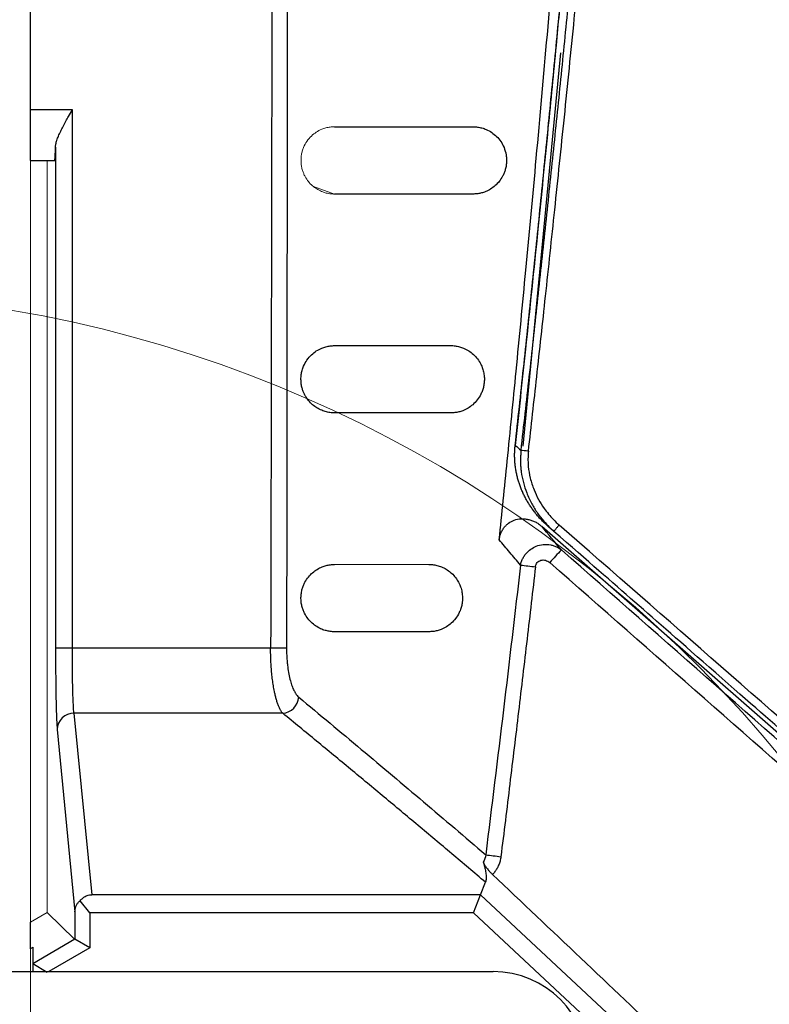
# Paper-space layout 'Sheet2' of a CAD drawing. Header units: millimetres. Extents: x 0 to 1118, y 0 to 864.
# Tile 44 of 85: x 644 to 666, y 326 to 355. Entities that reach past the tile are written whole.
import ezdxf

# ---------------------------------------------------------------- set-up
doc = ezdxf.new("R2010")
doc.units = ezdxf.units.MM
doc.styles.add('SLDTEXTSTYLE0', font='TXT', dxfattribs={"width": 0.605})
doc.dimstyles.new('SLDDIMSTYLE1', dxfattribs={"dimtxt": 5.650301, "dimasz": 4.572, "dimexe": 0, "dimexo": 0.0625, "dimgap": 1.412575, "dimtad": 0, "dimtih": 1, "dimtoh": 1, "dimdec": 1, "dimlfac": 2, "dimrnd": 1e-09, "dimzin": 12, "dimdsep": 46, "dimtxsty": 'SLDTEXTSTYLE0', "dimsah": 1, "dimcen": 0.09, "dimadec": 0, "dimazin": 3, "dimtfac": 1, "dimtdec": 1, "dimtofl": 0, "dimtmove": 0, "dimatfit": 3, "dimfxl": 1, "dimfrac": 2, "dimtolj": 1, "dimtzin": 12, "dimarcsym": 0})

# ---------------------------------------------------------------- blocks, each defined once
blk = doc.blocks.new('_D_11')
at = {"color": 7, "linetype": 'Continuous', "lineweight": 0}
for p, q in [((644.189, 350.559), (644.189, 267.562)), ((882.269, 350.559), (882.269, 267.562)), ((751.91, 269.62), (750.617, 269.62)), ((750.617, 269.62), (750.617, 260.943)), ((774.547, 269.62), (775.84, 269.62)), ((775.84, 269.62), (775.84, 260.943)), ((644.189, 269.162), (748.425, 269.162)), ((882.269, 269.162), (778.033, 269.162)), ((750.617, 260.943), (751.91, 260.943)), ((775.84, 260.943), (774.547, 260.943))]:
    blk.add_line(p, q, dxfattribs=at)
for points in [[(644.189, 269.162), (648.761, 268.4), (648.761, 269.924)], [(882.269, 269.162), (877.697, 269.924), (877.697, 268.4)]]:
    blk.add_solid(points, dxfattribs=at)
at = {"color": 7, "linetype": 'Continuous', "lineweight": 0, "char_height": 5.8208, "attachment_point": 1, "style": 'SLDTEXTSTYLE0'}
for s, insert in [('476.2', (753.527, 278.417)), ('18.75', (753.527, 268.446))]:
    blk.add_mtext(s, dxfattribs=dict(at, insert=insert))
blk = doc.blocks.new('_D_12')
at = {"color": 7, "linetype": 'Continuous', "lineweight": 0}
for p, q in [((711.628, 581.08), (604.625, 581.08)), ((606.225, 581.08), (606.225, 457.172)), ((594.907, 448.118), (593.614, 448.118)), ((593.614, 448.118), (593.614, 439.44)), ((617.544, 448.118), (618.837, 448.118)), ((618.837, 448.118), (618.837, 439.44)), ((593.614, 439.44), (594.907, 439.44)), ((618.837, 439.44), (617.544, 439.44)), ((606.225, 314.24), (606.225, 438.147)), ((711.628, 314.24), (604.625, 314.24))]:
    blk.add_line(p, q, dxfattribs=at)
for points in [[(606.225, 581.08), (605.463, 576.508), (606.987, 576.508)], [(606.225, 314.24), (606.987, 318.812), (605.463, 318.812)]]:
    blk.add_solid(points, dxfattribs=at)
at = {"color": 7, "linetype": 'Continuous', "lineweight": 0, "char_height": 5.8208, "attachment_point": 1, "style": 'SLDTEXTSTYLE0'}
for s, insert in [('533.7', (596.524, 456.915)), ('21.01', (596.524, 446.944))]:
    blk.add_mtext(s, dxfattribs=dict(at, insert=insert))

psp = doc.layouts.new('Sheet2')

# ---------------------------------------------------------------- linework, layer by layer
at = {"color": 7, "linetype": 'Continuous', "lineweight": 30}
for p, q in [((644.189, 352.16), (644.189, 365.16)), ((658.829, 342.169), (659.951, 353.859)), ((645.438, 352.16), (644.189, 352.16)), ((645.438, 336.169), (645.438, 352.16)), ((644.938, 351.053), (644.938, 336.169)), ((644.189, 350.66), (644.911, 350.66)), ((659.385, 339.791), (669.279, 331.141)), ((659.561, 339.803), (659.746, 339.641)), ((651.329, 336.169), (645.438, 336.169)), ((651.803, 336.168), (651.329, 336.169)), ((645.486, 334.237), (646.013, 328.85)), ((651.69, 334.237), (645.486, 334.237)), ((644.986, 333.754), (645.515, 328.34)), ((657.567, 328.85), (657.713, 329.22)), ((657.567, 328.85), (646.013, 328.85)), ((657.356, 328.315), (657.567, 328.85)), ((662.533, 324.21), (657.567, 328.85)), ((645.955, 328.315), (645.674, 328.672)), ((645.515, 327.523), (644.689, 328.319)), ((645.515, 328.34), (645.516, 327.523)), ((645.955, 328.315), (645.955, 327.269)), ((657.356, 328.315), (645.955, 328.315)), ((662.167, 323.819), (657.356, 328.315)), ((644.189, 327.244), (644.189, 328.03)), ((645.515, 327.524), (644.264, 326.8)), ((644.264, 327.287), (644.264, 326.8)), ((645.955, 327.269), (644.74, 326.567)), ((645.955, 327.269), (645.515, 327.524)), ((644.689, 326.538), (644.264, 326.8)), ((644.264, 326.8), (644.264, 326.567)), ((630.439, 326.567), (657.939, 326.567))]:
    psp.add_line(p, q, dxfattribs=at)
at = {"color": 144, "linetype": 'Continuous', "lineweight": 0}
for p, q in [((644.189, 328.03), (644.189, 350.66)), ((644.689, 350.66), (644.689, 328.319)), ((652.601, 349.883), (653.231, 349.66)), ((653.949, 338.66), (653.949, 338.66)), ((644.689, 328.319), (644.189, 328.03)), ((644.189, 327.244), (644.264, 327.287))]:
    psp.add_line(p, q, dxfattribs=at)
at = {"color": 7, "linetype": 'Continuous', "lineweight": 0}
psp.add_arc((637.282, 308.957), 37.784, 3.1887, 357.2558, dxfattribs=at)
at = {"color": 7, "linetype": 'Continuous', "lineweight": 30}
for centre, radius, start, end in [((663.964, 335.054), 5.677, 134.7184, 139.8701), ((665.619, 394.956), 56.732, 263.05, 263.5008), ((651.638, 334.764), 0.53, 275.6867, 354.7352), ((645.482, 333.742), 0.496, 89.4871, 178.5466), ((664.127, 378.689), 49.073, 262.4991, 263.0291), ((657.939, 323.74), 2.827, 0, 90)]:
    psp.add_arc(centre, radius, start, end, dxfattribs=at)
for points, knots in [([(658.596, 553.125), (658.675, 552.393), (658.862, 550.668), (659.128, 548.105), (659.383, 545.595), (659.587, 543.536), (659.758, 541.784), (660.107, 538.124), (660.813, 530.336), (662.053, 514.726), (663.27, 494.226), (664.09, 470.918), (664.352, 449.628), (664.173, 429.469), (663.636, 410.45), (662.633, 389.417), (661.539, 373.82), (660.68, 363.654), (660.447, 360.979), (660.217, 358.421), (660.005, 356.138), (659.792, 353.888), (659.554, 351.436), (659.253, 348.428), (658.93, 345.285), (658.698, 343.147), (658.595, 342.195)], [0, 0, 0, 0, 0.010441, 0.024633, 0.036574, 0.046266, 0.054002, 0.061559, 0.098462, 0.165009, 0.283842, 0.389944, 0.496046, 0.586073, 0.676099, 0.766125, 0.884958, 0.89803, 0.910947, 0.923078, 0.934483, 0.943497, 0.955156, 0.96946, 0.986408, 1, 1, 1, 1]), ([(658.597, 342.194), (658.679, 342.956), (658.844, 344.478), (659.084, 346.763), (659.319, 349.048), (659.548, 351.334), (659.772, 353.62), (659.991, 355.907), (660.204, 358.194), (660.412, 360.482), (660.615, 362.77), (660.812, 365.059), (661.003, 367.348), (661.19, 369.638), (661.371, 371.928), (661.546, 374.218), (661.716, 376.509), (661.881, 378.801), (662.04, 381.092), (662.194, 383.384), (662.342, 385.677), (662.486, 387.97), (662.623, 390.263), (662.756, 392.556), (662.991, 396.811), (663.469, 406.371), (663.966, 420.01), (664.258, 434.889), (664.321, 445.163), (664.305, 452.063), (664.276, 456.466), (664.226, 460.869), (664.156, 465.271), (664.067, 469.673), (663.958, 474.075), (663.828, 478.476), (663.679, 482.876), (663.511, 487.276), (663.322, 491.675), (663.113, 496.073), (662.885, 500.47), (662.637, 504.866), (662.369, 509.261), (662.081, 513.654), (661.774, 518.047), (661.447, 522.438), (661.1, 526.827), (660.733, 531.215), (660.346, 535.601), (659.939, 539.985), (659.512, 544.367), (659.067, 548.747), (658.753, 551.666), (658.597, 553.125)], [0, 0, 0, 0, 0.0108691, 0.0217383, 0.0326076, 0.043477, 0.0543465, 0.065216, 0.0760856, 0.0869553, 0.0978251, 0.1086949, 0.1195647, 0.1304345, 0.1413044, 0.1521743, 0.1630441, 0.173914, 0.1847839, 0.1956537, 0.2065235, 0.2173932, 0.2282629, 0.2391325, 0.2500021, 0.2887494, 0.3750016, 0.4437238, 0.5000009, 0.5208344, 0.5416678, 0.5625012, 0.5833345, 0.6041678, 0.6250011, 0.6458344, 0.6666676, 0.6875008, 0.7083341, 0.7291674, 0.7500007, 0.7708342, 0.7916677, 0.8125013, 0.8333351, 0.8541688, 0.8750025, 0.895836, 0.9166694, 0.9375026, 0.9583354, 0.9791679, 1, 1, 1, 1]), ([(658.771, 342.048), (658.853, 342.777), (659.017, 344.238), (659.258, 346.433), (659.495, 348.639), (659.727, 350.854), (659.956, 353.079), (660.18, 355.314), (660.399, 357.558), (660.615, 359.812), (660.825, 362.075), (661.032, 364.349), (661.233, 366.631), (661.43, 368.924), (661.622, 371.226), (661.809, 373.538), (661.991, 375.859), (662.168, 378.19), (662.34, 380.53), (662.506, 382.88), (662.668, 385.24), (662.824, 387.609), (662.975, 389.987), (663.12, 392.376), (663.474, 398.467), (663.958, 408.2), (664.429, 421.515), (664.705, 434.649), (664.796, 447.66), (664.705, 460.671), (664.429, 473.804), (663.958, 487.119), (663.438, 497.583), (662.99, 505.125), (662.697, 509.677), (662.385, 514.194), (662.054, 518.676), (661.703, 523.123), (661.335, 527.535), (660.949, 531.911), (660.547, 536.252), (660.127, 540.557), (659.692, 544.827), (659.242, 549.061), (658.928, 551.871), (658.771, 553.271)], [0, 0, 0, 0, 0.010393, 0.020829, 0.031308, 0.041831, 0.052398, 0.063007, 0.07366, 0.084357, 0.095097, 0.10588, 0.116706, 0.127576, 0.13849, 0.149446, 0.160446, 0.17149, 0.182576, 0.193706, 0.204879, 0.216096, 0.227356, 0.238659, 0.250005, 0.313829, 0.376771, 0.438829, 0.5, 0.561171, 0.623229, 0.686171, 0.749995, 0.771704, 0.793254, 0.814645, 0.835877, 0.856949, 0.877863, 0.898617, 0.919213, 0.939648, 0.959925, 0.980042, 1, 1, 1, 1]), ([(658.99, 342.023), (659.073, 342.76), (659.244, 344.294), (659.505, 346.684), (659.779, 349.253), (660.065, 352), (660.36, 354.926), (660.664, 358.031), (660.974, 361.315), (661.289, 364.779), (661.934, 372.176), (662.706, 382.186), (663.667, 397.477), (664.247, 410.06), (664.673, 423.439), (664.906, 434.58), (664.995, 447.652), (664.906, 460.732), (664.673, 471.877), (664.247, 485.264), (663.666, 497.847), (662.706, 513.134), (661.889, 523.729), (661.141, 532.221), (660.673, 537.214), (660.221, 541.805), (659.788, 545.992), (659.383, 549.779), (659.116, 552.168), (658.99, 553.296)], [0, 0, 0, 0, 0.0105111, 0.0218672, 0.0340683, 0.0471143, 0.0610052, 0.0757411, 0.091322, 0.1077478, 0.1250185, 0.196531, 0.249995, 0.3421207, 0.3749991, 0.4396651, 0.5000005, 0.5602246, 0.6250018, 0.6579563, 0.7500057, 0.8034713, 0.8749819, 0.9005713, 0.9242595, 0.9460464, 0.9659322, 0.9839167, 1, 1, 1, 1]), ([(658.124, 339.39), (658.203, 340.17), (658.373, 341.838), (658.636, 344.507), (658.925, 347.506), (659.235, 350.836), (659.563, 354.498), (659.907, 358.491), (660.263, 362.816), (660.625, 367.474), (660.991, 372.464), (661.355, 377.788), (661.877, 386.046), (662.442, 396.515), (662.942, 408.466), (663.26, 418.562), (663.481, 428.228), (663.62, 438.166), (663.662, 449.077), (663.59, 460.234), (663.46, 467.847), (663.368, 471.933), (663.354, 472.505), (663.334, 473.366), (663.306, 474.517), (663.269, 475.956), (663.221, 477.684), (663.163, 479.701), (663.091, 482.007), (663.005, 484.601), (662.901, 487.484), (662.778, 490.656), (662.633, 494.115), (662.463, 497.863), (662.265, 501.898), (662.036, 506.221), (661.774, 510.831), (661.576, 514), (661.473, 515.632)], [0, 0, 0, 0, 0.013318, 0.028513, 0.045587, 0.064539, 0.08537, 0.108081, 0.132672, 0.159144, 0.187497, 0.217732, 0.249849, 0.328166, 0.395949, 0.45319, 0.499883, 0.560311, 0.622138, 0.68536, 0.749976, 0.751582, 0.754826, 0.759708, 0.766229, 0.774387, 0.784184, 0.795618, 0.80869, 0.8234, 0.839747, 0.857732, 0.877353, 0.898611, 0.921505, 0.946035, 0.9722, 1, 1, 1, 1]), ([(651.823, 357.589), (651.82, 353.959), (651.816, 346.819), (651.807, 339.679), (651.803, 336.168)], [0, 0, 0, 0, 0.508351, 1, 1, 1, 1]), ([(644.189, 350.66), (644.189, 350.66), (644.189, 350.661), (644.189, 350.667), (644.189, 350.678), (644.189, 350.693), (644.189, 350.713), (644.189, 350.736), (644.189, 350.79), (644.189, 350.897), (644.189, 351.092), (644.189, 351.33), (644.189, 351.555), (644.189, 351.741), (644.189, 351.878), (644.189, 352.018), (644.189, 352.112), (644.189, 352.16)], [0, 0, 0, 0, 0.034551, 0.068855, 0.103013, 0.137124, 0.171291, 0.205614, 0.240191, 0.370053, 0.500029, 0.62989, 0.759866, 0.820149, 0.879905, 0.939676, 1, 1, 1, 1]), ([(644.938, 351.053), (644.939, 351.068), (644.94, 351.098), (644.949, 351.147), (644.961, 351.199), (644.978, 351.256), (644.999, 351.317), (645.025, 351.383), (645.056, 351.453), (645.1, 351.547), (645.163, 351.671), (645.242, 351.818), (645.336, 351.982), (645.4, 352.094), (645.438, 352.16)], [0, 0, 0, 0, 0.0476563, 0.0975666, 0.1499168, 0.2048682, 0.2625602, 0.3231132, 0.3866315, 0.4532053, 0.5751196, 0.7143673, 0.8330313, 1, 1, 1, 1]), ([(653.23, 351.66), (653.453, 351.66), (653.9, 351.66), (654.576, 351.66), (655.257, 351.66), (655.945, 351.66), (656.639, 351.66), (657.106, 351.66), (657.339, 351.66)], [0, 0, 0, 0, 0.165434, 0.331362, 0.497782, 0.664696, 0.832102, 1, 1, 1, 1]), ([(657.339, 351.66), (657.362, 351.659), (657.408, 351.658), (657.475, 351.651), (657.542, 351.64), (657.607, 351.624), (657.672, 351.604), (657.77, 351.565), (657.896, 351.497), (658.043, 351.379), (658.167, 351.233), (658.266, 351.054), (658.324, 350.87), (658.34, 350.697), (658.338, 350.569), (658.319, 350.444), (658.287, 350.334), (658.246, 350.234), (658.184, 350.117), (658.091, 349.991), (657.967, 349.875), (657.828, 349.782), (657.694, 349.721), (657.569, 349.684), (657.455, 349.663), (657.378, 349.661), (657.34, 349.66)], [0, 0, 0, 0, 0.029388, 0.058516, 0.087407, 0.116084, 0.144571, 0.172892, 0.247082, 0.315425, 0.379957, 0.4352, 0.486477, 0.510654, 0.533644, 0.554791, 0.577767, 0.599867, 0.624314, 0.671902, 0.72775, 0.787128, 0.852101, 0.900155, 0.949412, 1, 1, 1, 1]), ([(644.911, 350.66), (644.912, 350.66), (644.914, 350.661), (644.916, 350.669), (644.918, 350.682), (644.92, 350.698), (644.922, 350.718), (644.924, 350.741), (644.926, 350.767), (644.927, 350.795), (644.929, 350.825), (644.931, 350.856), (644.932, 350.889), (644.933, 350.921), (644.935, 350.954), (644.936, 350.988), (644.937, 351.02), (644.937, 351.043), (644.938, 351.053)], [0, 0, 0, 0, 0.081301, 0.160096, 0.236384, 0.310165, 0.381439, 0.450207, 0.516468, 0.580222, 0.641469, 0.700209, 0.756442, 0.810168, 0.861386, 0.910098, 0.956303, 1, 1, 1, 1]), ([(657.34, 349.66), (657.105, 349.66), (656.638, 349.66), (655.944, 349.66), (655.255, 349.66), (654.574, 349.66), (653.898, 349.66), (653.453, 349.66), (653.23, 349.66)], [0, 0, 0, 0, 0.167943, 0.335376, 0.502299, 0.66871, 0.834611, 1, 1, 1, 1]), ([(653.23, 343.16), (653.207, 343.16), (653.159, 343.161), (653.089, 343.169), (653.019, 343.181), (652.951, 343.199), (652.857, 343.23), (652.742, 343.282), (652.608, 343.372), (652.488, 343.483), (652.398, 343.6), (652.337, 343.708), (652.297, 343.797), (652.263, 343.895), (652.238, 344.014), (652.23, 344.131), (652.232, 344.227), (652.241, 344.321), (652.266, 344.434), (652.321, 344.588), (652.415, 344.751), (652.544, 344.894), (652.691, 345.009), (652.835, 345.082), (652.973, 345.129), (653.101, 345.155), (653.187, 345.158), (653.23, 345.16)], [0, 0, 0, 0, 0.031798, 0.063266, 0.094427, 0.125304, 0.15592, 0.221892, 0.28312, 0.34219, 0.393176, 0.41775, 0.440545, 0.462447, 0.484072, 0.507013, 0.518963, 0.530571, 0.553577, 0.581128, 0.633623, 0.697705, 0.762467, 0.833774, 0.887955, 0.943318, 1, 1, 1, 1]), ([(653.23, 345.16), (653.417, 345.16), (653.791, 345.16), (654.358, 345.16), (654.93, 345.16), (655.508, 345.16), (656.091, 345.16), (656.483, 345.16), (656.68, 345.16)], [0, 0, 0, 0, 0.165529, 0.331514, 0.497953, 0.664847, 0.832196, 1, 1, 1, 1]), ([(656.68, 345.16), (656.702, 345.159), (656.746, 345.158), (656.811, 345.152), (656.875, 345.141), (656.938, 345.127), (657.001, 345.108), (657.094, 345.072), (657.215, 345.011), (657.354, 344.905), (657.475, 344.776), (657.566, 344.633), (657.628, 344.488), (657.665, 344.35), (657.682, 344.21), (657.679, 344.072), (657.659, 343.943), (657.624, 343.821), (657.562, 343.678), (657.464, 343.528), (657.334, 343.397), (657.189, 343.293), (657.051, 343.227), (656.92, 343.186), (656.801, 343.164), (656.721, 343.161), (656.68, 343.16)], [0, 0, 0, 0, 0.0286442, 0.0570588, 0.0852614, 0.1132703, 0.1411038, 0.168781, 0.2396812, 0.3054335, 0.3665913, 0.4194656, 0.4551451, 0.4854247, 0.5118968, 0.5332793, 0.5549037, 0.5776892, 0.6033054, 0.6531146, 0.713635, 0.7748161, 0.8425285, 0.8935086, 0.9459543, 1, 1, 1, 1]), ([(656.68, 343.16), (656.483, 343.16), (656.09, 343.16), (655.506, 343.16), (654.928, 343.16), (654.356, 343.16), (653.79, 343.16), (653.417, 343.16), (653.23, 343.16)], [0, 0, 0, 0, 0.167845, 0.335219, 0.502121, 0.668552, 0.834511, 1, 1, 1, 1]), ([(658.598, 342.194), (658.592, 342.195), (658.579, 342.196), (658.577, 342.197), (658.59, 342.195), (658.597, 342.194)], [0, 0, 0, 0, 0.266708, 0.616717, 1, 1, 1, 1]), ([(659.561, 339.803), (659.53, 339.83), (659.47, 339.884), (659.384, 339.97), (659.301, 340.059), (659.222, 340.151), (659.147, 340.247), (659.076, 340.345), (659.009, 340.447), (658.946, 340.551), (658.888, 340.658), (658.834, 340.767), (658.785, 340.878), (658.741, 340.992), (658.702, 341.107), (658.668, 341.224), (658.639, 341.343), (658.616, 341.463), (658.598, 341.584), (658.586, 341.706), (658.58, 341.828), (658.579, 341.95), (658.584, 342.073), (658.592, 342.154), (658.597, 342.194)], [0, 0, 0, 0, 0.045303, 0.090621, 0.135946, 0.181275, 0.226604, 0.271938, 0.317282, 0.362641, 0.408017, 0.453406, 0.498811, 0.544233, 0.589676, 0.635143, 0.68064, 0.726177, 0.771768, 0.817408, 0.863071, 0.908735, 0.954382, 1, 1, 1, 1]), ([(658.771, 342.048), (658.767, 342.012), (658.76, 341.937), (658.754, 341.818), (658.753, 341.69), (658.76, 341.553), (658.781, 341.352), (658.832, 341.092), (658.935, 340.772), (659.077, 340.468), (659.249, 340.189), (659.427, 339.959), (659.593, 339.78), (659.7, 339.683), (659.746, 339.641)], [0, 0, 0, 0, 0.040513, 0.084437, 0.131764, 0.182475, 0.236531, 0.356621, 0.476471, 0.608813, 0.728467, 0.840467, 0.930974, 1, 1, 1, 1]), ([(658.99, 342.023), (658.947, 342.028), (658.901, 342.033), (658.82, 342.043), (658.788, 342.046), (658.771, 342.048)], [0, 0, 0, 0, 0.5, 0.5, 1, 1, 1, 1]), ([(658.99, 342.023), (658.987, 341.993), (658.981, 341.933), (658.976, 341.842), (658.976, 341.751), (658.978, 341.66), (658.991, 341.483), (659.037, 341.217), (659.143, 340.89), (659.283, 340.589), (659.433, 340.349), (659.587, 340.152), (659.735, 339.986), (659.845, 339.883), (659.901, 339.83)], [0, 0, 0, 0, 0.036943, 0.073778, 0.110569, 0.147377, 0.184264, 0.326546, 0.473724, 0.601967, 0.729663, 0.81615, 0.906112, 1, 1, 1, 1]), ([(658.124, 339.39), (658.127, 339.41), (658.131, 339.449), (658.144, 339.505), (658.16, 339.56), (658.181, 339.612), (658.205, 339.662), (658.234, 339.711), (658.274, 339.767), (658.328, 339.828), (658.425, 339.91), (658.569, 339.986), (658.733, 340.017), (658.87, 340.016), (658.978, 340), (659.086, 339.971), (659.192, 339.925), (659.293, 339.866), (659.354, 339.816), (659.385, 339.791)], [0, 0, 0, 0, 0.035875, 0.0709, 0.105284, 0.139242, 0.173001, 0.206791, 0.240841, 0.298237, 0.355516, 0.470414, 0.590232, 0.65368, 0.718704, 0.787942, 0.857098, 0.927395, 1, 1, 1, 1]), ([(659.901, 339.83), (659.882, 339.808), (659.862, 339.784), (659.823, 339.738), (659.804, 339.716), (659.774, 339.68), (659.763, 339.665), (659.748, 339.646), (659.745, 339.642), (659.746, 339.641)], [0, 0, 0, 0, 0.25, 0.25, 0.5, 0.5, 0.75, 0.75, 1, 1, 1, 1]), ([(669.361, 331.236), (667.28, 333.055), (666.634, 333.619), (662.472, 337.258), (661.827, 337.822), (659.746, 339.641)], [0, 0, 0, 0, 0.5, 0.5, 1, 1, 1, 1]), ([(658.754, 338.641), (658.649, 338.766), (658.44, 339.015), (658.229, 339.265), (658.124, 339.39)], [0, 0, 0, 0, 0.501397, 1, 1, 1, 1]), ([(658.754, 338.641), (658.759, 338.659), (658.767, 338.696), (658.784, 338.749), (658.805, 338.801), (658.829, 338.85), (658.856, 338.896), (658.886, 338.94), (658.946, 339.016), (659.053, 339.115), (659.226, 339.21), (659.431, 339.261), (659.61, 339.253), (659.751, 339.214), (659.861, 339.168), (659.931, 339.117), (659.969, 339.088)], [0, 0, 0, 0, 0.036718, 0.073009, 0.108768, 0.1439, 0.178317, 0.211945, 0.244719, 0.363867, 0.484989, 0.618854, 0.764949, 0.827068, 0.905705, 1, 1, 1, 1]), ([(653.231, 336.66), (653.209, 336.66), (653.166, 336.661), (653.102, 336.667), (653.038, 336.677), (652.976, 336.692), (652.915, 336.71), (652.823, 336.744), (652.705, 336.803), (652.566, 336.906), (652.443, 337.034), (652.352, 337.173), (652.294, 337.304), (652.258, 337.415), (652.235, 337.539), (652.228, 337.677), (652.24, 337.813), (652.267, 337.934), (652.305, 338.042), (652.364, 338.167), (652.455, 338.299), (652.576, 338.422), (652.714, 338.521), (652.85, 338.588), (652.982, 338.631), (653.105, 338.655), (653.188, 338.658), (653.231, 338.66)], [0, 0, 0, 0, 0.029385, 0.058469, 0.087264, 0.115786, 0.144049, 0.172069, 0.24304, 0.307861, 0.370529, 0.422496, 0.448511, 0.470862, 0.492707, 0.512392, 0.532016, 0.554103, 0.57605, 0.601351, 0.650682, 0.709107, 0.770523, 0.837484, 0.890504, 0.944641, 1, 1, 1, 1]), ([(656.03, 338.66), (656.054, 338.659), (656.1, 338.658), (656.169, 338.651), (656.238, 338.639), (656.306, 338.622), (656.398, 338.592), (656.511, 338.541), (656.645, 338.454), (656.767, 338.344), (656.869, 338.212), (656.946, 338.072), (656.998, 337.927), (657.025, 337.789), (657.032, 337.669), (657.028, 337.57), (657.012, 337.459), (656.981, 337.338), (656.919, 337.191), (656.823, 337.04), (656.695, 336.906), (656.55, 336.799), (656.41, 336.731), (656.277, 336.688), (656.154, 336.664), (656.072, 336.661), (656.03, 336.66)], [0, 0, 0, 0, 0.030956, 0.061696, 0.092237, 0.1226, 0.152801, 0.217548, 0.278558, 0.341059, 0.396054, 0.43842, 0.473688, 0.503345, 0.519253, 0.534452, 0.550199, 0.572273, 0.597404, 0.645406, 0.704308, 0.766356, 0.835794, 0.888764, 0.943457, 1, 1, 1, 1]), ([(659.198, 338.589), (659.203, 338.634), (659.221, 338.678), (659.277, 338.746), (659.316, 338.77), (659.403, 338.795), (659.451, 338.794), (659.542, 338.77), (659.586, 338.746), (659.623, 338.713)], [0, 0, 0, 0, 0.25, 0.25, 0.5, 0.5, 0.75, 0.75, 1, 1, 1, 1]), ([(659.198, 338.589), (659.115, 337.872), (658.949, 336.438), (658.695, 334.287), (658.436, 332.133), (658.259, 330.697), (658.171, 329.978)], [0, 0, 0, 0, 0.249518, 0.499356, 0.749516, 1, 1, 1, 1]), ([(656.03, 336.66), (655.87, 336.66), (655.55, 336.66), (655.076, 336.66), (654.607, 336.66), (654.143, 336.66), (653.684, 336.66), (653.381, 336.66), (653.231, 336.66)], [0, 0, 0, 0, 0.16772, 0.335017, 0.501894, 0.66835, 0.834385, 1, 1, 1, 1]), ([(644.938, 336.169), (644.938, 335.874), (644.938, 335.575), (644.942, 335.325), (644.942, 335.321)], [0, 0, 0, 0, 0.985964, 1, 1, 1, 1]), ([(645.438, 336.169), (645.369, 336.169), (645.301, 336.169), (645.181, 336.169), (645.129, 336.169), (645.047, 336.169), (645.01, 336.169), (644.956, 336.169), (644.94, 336.169), (644.938, 336.169)], [0, 0, 0, 0, 0.25, 0.25, 0.5, 0.5, 0.75, 0.75, 1, 1, 1, 1]), ([(645.486, 334.237), (645.479, 334.294), (645.473, 334.385), (645.461, 334.627), (645.455, 334.778), (645.447, 335.124), (645.443, 335.319), (645.439, 335.733), (645.438, 335.951), (645.438, 336.169)], [0, 0, 0, 0, 0.25, 0.25, 0.5, 0.5, 0.75, 0.75, 1, 1, 1, 1]), ([(651.69, 334.237), (651.682, 334.246), (651.666, 334.265), (651.644, 334.298), (651.622, 334.334), (651.6, 334.374), (651.58, 334.417), (651.561, 334.463), (651.543, 334.511), (651.526, 334.561), (651.51, 334.613), (651.494, 334.666), (651.48, 334.72), (651.466, 334.774), (651.454, 334.83), (651.435, 334.921), (651.41, 335.053), (651.384, 335.232), (651.363, 335.417), (651.347, 335.606), (651.336, 335.795), (651.33, 335.983), (651.329, 336.108), (651.329, 336.169)], [0, 0, 0, 0, 0.0392799, 0.0777391, 0.1153598, 0.1521267, 0.1880285, 0.223057, 0.2572113, 0.290494, 0.322908, 0.3544571, 0.3851452, 0.4149749, 0.4439428, 0.4720456, 0.5531464, 0.6323662, 0.7097096, 0.7852034, 0.8588439, 0.9304869, 1, 1, 1, 1]), ([(651.803, 336.168), (651.803, 336.141), (651.803, 336.087), (651.805, 336.006), (651.809, 335.926), (651.814, 335.847), (651.82, 335.769), (651.828, 335.692), (651.843, 335.565), (651.87, 335.396), (651.914, 335.205), (651.965, 335.042), (652.017, 334.92), (652.067, 334.829), (652.115, 334.762), (652.148, 334.731), (652.165, 334.716)], [0, 0, 0, 0, 0.040584, 0.080885, 0.121032, 0.161157, 0.20139, 0.241861, 0.282698, 0.403783, 0.525099, 0.637551, 0.750054, 0.833341, 0.91636, 1, 1, 1, 1]), ([(652.165, 334.716), (652.475, 334.458), (653.097, 333.942), (654.025, 333.166), (654.951, 332.387), (655.876, 331.606), (656.8, 330.822), (657.413, 330.298), (657.721, 330.036)], [0, 0, 0, 0, 0.165373, 0.331263, 0.49767, 0.664595, 0.832038, 1, 1, 1, 1]), ([(657.713, 329.22), (657.379, 329.502), (656.714, 330.065), (655.711, 330.907), (654.707, 331.745), (653.703, 332.579), (652.698, 333.41), (652.026, 333.962), (651.69, 334.237)], [0, 0, 0, 0, 0.168436, 0.336164, 0.503183, 0.669496, 0.835101, 1, 1, 1, 1]), ([(658.171, 329.978), (658.168, 329.956), (658.161, 329.912), (658.146, 329.848), (658.127, 329.785), (658.098, 329.709), (658.056, 329.624), (657.996, 329.532), (657.947, 329.478), (657.923, 329.45)], [0, 0, 0, 0, 0.112796, 0.224419, 0.335416, 0.446344, 0.631791, 0.815456, 1, 1, 1, 1]), ([(657.648, 329.819), (657.654, 329.8), (657.665, 329.763), (657.679, 329.71), (657.692, 329.659), (657.704, 329.601), (657.716, 329.538), (657.727, 329.464), (657.733, 329.395), (657.733, 329.327), (657.729, 329.269), (657.718, 329.235), (657.713, 329.22)], [0, 0, 0, 0, 0.081126, 0.154923, 0.230929, 0.305658, 0.416122, 0.524399, 0.660718, 0.768222, 0.893402, 1, 1, 1, 1]), ([(657.648, 329.819), (657.651, 329.811), (657.657, 329.794), (657.669, 329.767), (657.686, 329.735), (657.711, 329.695), (657.747, 329.644), (657.794, 329.586), (657.853, 329.519), (657.899, 329.474), (657.923, 329.45)], [0, 0, 0, 0, 0.094674, 0.183818, 0.266674, 0.391489, 0.51974, 0.667307, 0.828577, 1, 1, 1, 1]), ([(645.674, 328.672), (645.685, 328.686), (645.707, 328.712), (645.743, 328.746), (645.779, 328.774), (645.823, 328.802), (645.876, 328.827), (645.943, 328.846), (645.989, 328.848), (646.013, 328.85)], [0, 0, 0, 0, 0.145608, 0.278482, 0.39906, 0.507928, 0.673267, 0.835825, 1, 1, 1, 1]), ([(645.515, 328.34), (645.516, 328.355), (645.516, 328.384), (645.522, 328.426), (645.531, 328.466), (645.543, 328.504), (645.566, 328.555), (645.606, 328.618), (645.65, 328.653), (645.674, 328.672)], [0, 0, 0, 0, 0.1050321, 0.2064681, 0.3050415, 0.4015511, 0.4968476, 0.7307139, 1, 1, 1, 1])]:
    psp.add_open_spline(points, degree=3, knots=knots, dxfattribs=at)
for points in [[(651.369, 357.651), (651.358, 350.49), (651.345, 343.33), (651.329, 336.169)], [(658.597, 342.194), (658.655, 342.146), (658.713, 342.097), (658.771, 342.048)], [(669.517, 331.424), (666.312, 334.226), (663.107, 337.028), (659.901, 339.83)], [(659.969, 339.088), (659.775, 339.322), (659.58, 339.556), (659.385, 339.791)], [(669.165, 331.012), (666.099, 333.704), (663.034, 336.396), (659.969, 339.088)], [(668.821, 330.637), (665.755, 333.329), (662.689, 336.021), (659.623, 338.713)], [(658.754, 338.641), (658.422, 335.771), (658.077, 332.903), (657.721, 330.036)], [(657.721, 330.036), (657.716, 329.957), (657.691, 329.882), (657.648, 329.819)], [(657.923, 329.45), (659.67, 327.795), (661.417, 326.139), (663.164, 324.484)]]:
    psp.add_open_spline(points, degree=3, dxfattribs=at)
at = {"color": 144, "linetype": 'Continuous', "lineweight": 0}
for points, knots in [([(653.23, 349.66), (653.206, 349.66), (653.159, 349.661), (653.088, 349.669), (653.018, 349.681), (652.95, 349.699), (652.855, 349.73), (652.738, 349.784), (652.603, 349.876), (652.482, 349.989), (652.391, 350.109), (652.331, 350.22), (652.291, 350.312), (652.259, 350.412), (652.235, 350.535), (652.23, 350.654), (652.235, 350.757), (652.246, 350.846), (652.269, 350.944), (652.32, 351.084), (652.41, 351.244), (652.54, 351.391), (652.688, 351.507), (652.833, 351.582), (652.972, 351.629), (653.1, 351.655), (653.187, 351.658), (653.23, 351.66)], [0, 0, 0, 0, 0.031478, 0.062604, 0.093403, 0.123902, 0.154129, 0.220069, 0.281091, 0.340376, 0.391528, 0.416208, 0.439167, 0.46273, 0.483263, 0.509601, 0.523368, 0.536965, 0.557508, 0.580974, 0.634373, 0.698458, 0.763627, 0.834893, 0.888747, 0.943728, 1, 1, 1, 1]), ([(653.231, 338.66), (653.382, 338.66), (653.685, 338.66), (654.144, 338.66), (654.609, 338.66), (655.078, 338.66), (655.551, 338.66), (655.871, 338.66), (656.03, 338.66)], [0, 0, 0, 0, 0.165649, 0.331704, 0.498166, 0.665036, 0.832314, 1, 1, 1, 1]), ([(656.031, 338.66), (655.871, 338.66), (655.551, 338.66), (655.077, 338.66), (654.608, 338.66), (654.144, 338.66), (653.684, 338.66), (653.382, 338.66), (653.231, 338.66)], [0, 0, 0, 0, 0.16777, 0.335098, 0.501984, 0.66843, 0.834435, 1, 1, 1, 1])]:
    psp.add_open_spline(points, degree=3, knots=knots, dxfattribs=at)
at = {"color": 8, "linetype": 'Continuous', "lineweight": 30}
psp.add_open_spline([(644.942, 335.321), (644.945, 335.068), (644.951, 334.565), (644.967, 334.019), (644.98, 333.839), (644.986, 333.754)], degree=3, knots=[0, 0, 0, 0, 0.349003, 0.69187, 1, 1, 1, 1], dxfattribs=at)

# ---------------------------------------------------------------- dimensions: what is measured, and where the dimension line sits
at = {"color": 7, "linetype": 'Continuous', "lineweight": 0}
dim = psp.add_linear_dim(base=(606.225, 581.08), p1=(713.229, 314.24), p2=(713.229, 581.08), angle=90, dimstyle='SLDDIMSTYLE1', dxfattribs=at)
dim.commit()
dim.dimension.update_dxf_attribs({"geometry": '_D_12', "text_midpoint": (606.225, 447.66), "dimtype": 160})
dim = psp.add_linear_dim(base=(882.269, 269.162), p1=(644.189, 352.16), p2=(882.269, 352.16), dimstyle='SLDDIMSTYLE1', dxfattribs=at)
dim.commit()
dim.dimension.update_dxf_attribs({"geometry": '_D_11', "text_midpoint": (763.229, 269.162), "dimtype": 160})

doc.saveas('drawing.dxf')
